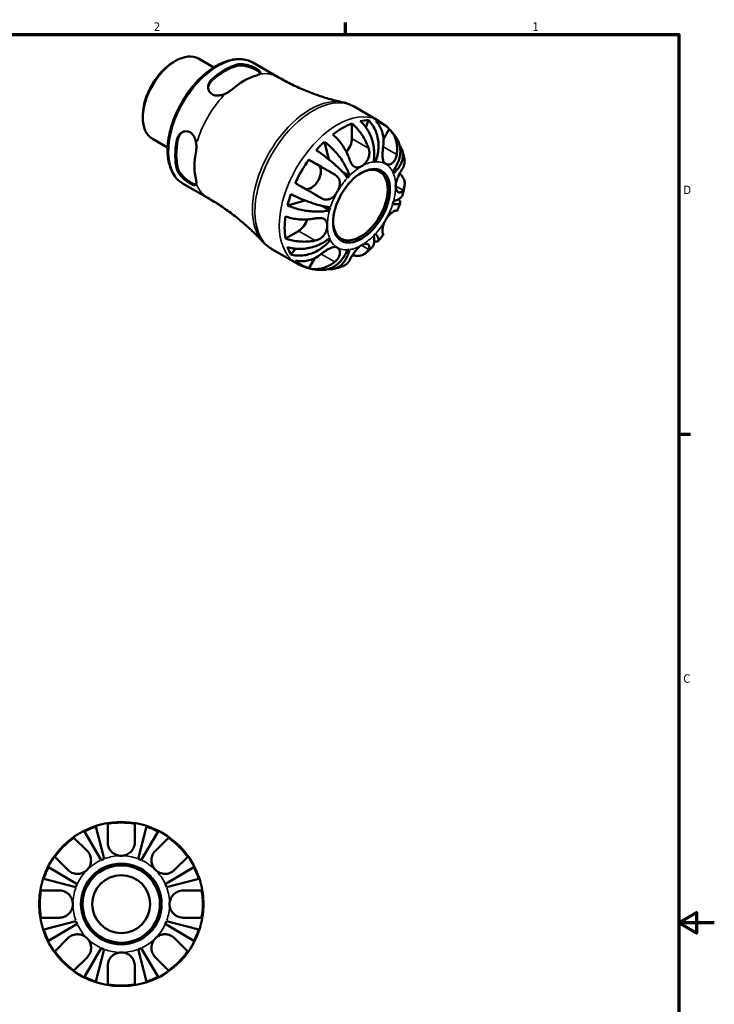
# Model space of a CAD drawing. Header units: inches. Extents: x -1.5 to 38, y -0.9 to 21.4.
# Tile 6 of 6: x 26.1 to 33.9, y 10.1 to 21.2. Entities that reach past the tile are written whole.
import ezdxf

# ---------------------------------------------------------------- set-up
doc = ezdxf.new("R2010")
doc.units = ezdxf.units.IN
doc.header["$MEASUREMENT"] = 0
for name, color, linetype, lineweight in [('Border (ANSI)', 7, 'Continuous', 70), ('Visible (ANSI)', 7, 'Continuous', 50), ('Visible Narrow (ANSI)', 7, 'Continuous', 35)]:
    doc.layers.add(name, color=color, linetype=linetype, lineweight=lineweight)
doc.styles.add('Note Text (ANSI)', font='tahoma.ttf')

# ---------------------------------------------------------------- blocks, each defined once
blk = doc.blocks.new('Borders Default Border')
at = {"layer": 'Border (ANSI)'}
for p, q in [((29.75, 21), (29.75, 21.134)), ((33.5, 16.5), (33.634, 16.5))]:
    blk.add_line(p, q, dxfattribs=at)
at = {"layer": 'Border (ANSI)', "flags": 128}
for points in [[(0.5, 1), (0.5, 21), (33.5, 21), (33.5, 1), (0.5, 1)], [(33.9, 11), (33.5, 11), (33.7, 11.115), (33.7, 10.885), (33.5, 11)]]:
    blk.add_lwpolyline(points, dxfattribs=at)
at = {"layer": 'Border (ANSI)', "color": 5, "true_color": 0x0000ff, "char_height": 0.0945, "attachment_point": 7, "style": 'Note Text (ANSI)'}
for s, insert in [('2', (27.596, 21.04)), ('1', (31.854, 21.04)), ('D', (33.553, 19.203)), ('C', (33.552, 13.701))]:
    blk.add_mtext(s, dxfattribs=dict(at, insert=insert))

msp = doc.modelspace()

# ---------------------------------------------------------------- linework, layer by layer
at = {"layer": 'Visible (ANSI)'}
for p, q in [((28.098, 20.727), (28.27, 20.629)), ((27.815, 20.688), (27.837, 20.701)), ((28.708, 20.683), (28.987, 20.522)), ((29.847, 20.187), (30.123, 20.028)), ((27.471, 20.09), (27.471, 20.064)), ((29.823, 19.997), (29.823, 19.827)), ((30.008, 20.033), (29.978, 19.957)), ((30.244, 19.935), (30.179, 19.822)), ((27.579, 19.825), (27.75, 19.727)), ((29.513, 19.792), (29.564, 19.592)), ((29.339, 19.59), (29.443, 19.53)), ((30.089, 19.568), (30.069, 19.579)), ((29.795, 19.409), (29.711, 19.457)), ((27.924, 19.32), (28.202, 19.16)), ((29.299, 19.13), (29.099, 19.074)), ((29.571, 19.021), (29.486, 19.07)), ((29.223, 18.787), (29.076, 18.703)), ((29.58, 18.686), (29.56, 18.698)), ((28.924, 18.584), (29.2, 18.425)), ((29.188, 18.588), (29.136, 18.524)), ((29.405, 18.482), (29.339, 18.368)), ((26.942, 12.083), (27.036, 11.72)), ((27.076, 11.907), (27.076, 12.116)), ((27.381, 12.116), (27.381, 11.907)), ((27.42, 11.72), (27.514, 12.083)), ((27.004, 11.706), (26.814, 12.029)), ((27.642, 12.029), (27.452, 11.706)), ((26.696, 11.958), (26.844, 11.811)), ((27.613, 11.811), (27.76, 11.958)), ((26.628, 11.595), (26.481, 11.743)), ((27.976, 11.743), (27.828, 11.595)), ((26.41, 11.625), (26.733, 11.435)), ((27.724, 11.435), (28.046, 11.625)), ((26.719, 11.403), (26.356, 11.497)), ((28.1, 11.497), (27.737, 11.403)), ((26.324, 11.363), (26.532, 11.363)), ((27.924, 11.363), (28.133, 11.363)), ((26.532, 11.058), (26.324, 11.058)), ((26.356, 10.925), (26.719, 11.019)), ((26.733, 10.987), (26.41, 10.797)), ((28.046, 10.797), (27.724, 10.987)), ((27.737, 11.019), (28.1, 10.925)), ((28.133, 11.058), (27.924, 11.058)), ((26.481, 10.679), (26.628, 10.826)), ((27.828, 10.826), (27.976, 10.679)), ((26.814, 10.393), (27.004, 10.715)), ((27.036, 10.702), (26.942, 10.339)), ((27.514, 10.339), (27.42, 10.702)), ((27.452, 10.715), (27.642, 10.393)), ((26.844, 10.611), (26.696, 10.464)), ((27.76, 10.464), (27.613, 10.611)), ((27.076, 10.306), (27.076, 10.515)), ((27.381, 10.515), (27.381, 10.306))]:
    msp.add_line(p, q, dxfattribs=at)
for radius in [0.925, 0.454, 0.435, 0.326]:
    msp.add_circle((27.228, 11.211), radius, dxfattribs=at)
for radius, start, end in [(0.917, 108.1509, 116.8491), (0.917, 80.4314, 99.5686), (0.917, 63.1509, 71.8491), (0.917, 125.4314, 144.5686), (0.917, 35.4314, 54.5686), (0.544, 110.6662, 114.3338), (0.544, 65.6662, 69.3338), (0.917, 153.1509, 161.8491), (0.917, 18.1509, 26.8491), (0.544, 155.6662, 159.3338), (0.544, 20.6662, 24.3338), (0.917, 170.4314, 189.5686), (0.917, 350.4314, 9.5686), (0.544, 200.6662, 204.3338), (0.544, 335.6662, 339.3338), (0.917, 198.1509, 206.8491), (0.917, 333.1509, 341.8491), (0.917, 215.4314, 234.5686), (0.544, 245.6662, 249.3338), (0.544, 290.6662, 294.3338), (0.917, 305.4314, 324.5686), (0.917, 243.1509, 251.8491), (0.917, 288.1509, 296.8491), (0.917, 260.4314, 279.5686)]:
    msp.add_arc((27.228, 11.211), radius, start, end, dxfattribs=at)
for centre, major_axis, start_param, end_param in [((27.839, 20.276), (-0.26, -0.451), 3.141593, 6.283185), ((27.817, 20.289), (-0.244, -0.424), 3.928925, 5.495853), ((28.391, 19.958), (0.392, 0.681), 0.526111, 1.040818), ((28.391, 19.958), (0.384, 0.666), 0.520149, 1.04678), ((28.607, 19.834), (-0.392, -0.681), 3.667715, 4.182399), ((29.715, 19.196), (0.458, 0.795), 0.616462, 0.950467), ((29.715, 19.196), (0.458, 0.795), 0.31486, 0.466671), ((29.715, 19.196), (0.458, 0.795), 6.114249, 6.448254), ((28.391, 19.958), (0.392, 0.681), 2.096907, 2.611614), ((28.391, 19.958), (0.384, 0.666), 2.090946, 2.617576), ((29.715, 19.196), (0.458, 0.795), 1.100258, 1.252069), ((29.715, 19.765), (-0.076, -0.132), 1.215449, 2.354261), ((28.607, 19.834), (-0.392, -0.681), 5.238511, 5.753195), ((29.715, 19.196), (0.458, 0.795), 1.40186, 1.735865), ((29.367, 19.398), (0.076, 0.132), 3.205419, 6.281252), ((29.918, 19.079), (0.217, 0.377), 2.375222, 7.049556), ((29.931, 19.071), (0.271, 0.471), 0.35876, 0.422771), ((29.931, 19.071), (-0.271, -0.471), 4.285751, 4.349762), ((29.931, 19.071), (0.271, 0.471), 5.856547, 5.920558), ((29.715, 19.196), (0.458, 0.795), 1.885656, 2.037467), ((29.931, 19.071), (0.271, 0.471), 5.071149, 5.13516), ((29.715, 19.196), (0.458, 0.795), 2.187258, 2.521264), ((29.931, 19.071), (-0.271, -0.471), 5.071149, 5.13516), ((29.223, 18.912), (-0.076, -0.132), 0.783464, 1.929514), ((29.931, 19.071), (0.271, 0.471), 4.285751, 4.349762), ((29.931, 19.071), (-0.271, -0.471), 5.856547, 5.920558), ((29.715, 19.196), (-0.458, -0.795), 5.812647, 5.964458), ((29.931, 19.071), (-0.271, -0.471), 0.35876, 0.422771), ((29.715, 19.196), (-0.458, -0.795), 6.114249, 6.448254)]:
    msp.add_ellipse(centre, major_axis=major_axis, ratio=0.578093, start_param=start_param, end_param=end_param, dxfattribs=at)
msp.add_ellipse((29.931, 19.071), major_axis=(0.226, 0.393), ratio=0.578093, dxfattribs=at)
for points, knots in [([(28.708, 20.683), (28.666, 20.707), (28.618, 20.72), (28.513, 20.724), (28.456, 20.714), (28.338, 20.671), (28.277, 20.637), (28.158, 20.548), (28.1, 20.494), (27.994, 20.37), (27.946, 20.301), (27.863, 20.155), (27.829, 20.078), (27.777, 19.925), (27.761, 19.848), (27.746, 19.701), (27.749, 19.631), (27.774, 19.506), (27.797, 19.45), (27.856, 19.37), (27.887, 19.341), (27.924, 19.32)], [5.499721, 5.499721, 5.499721, 5.499721, 5.793312, 5.793312, 6.102531, 6.102531, 6.428196, 6.428196, 6.755931, 6.755931, 7.082381, 7.082381, 7.40828, 7.40828, 7.73481, 7.73481, 8.062604, 8.062604, 8.387654, 8.387654, 8.641314, 8.641314, 8.641314, 8.641314]), ([(28.533, 20.661), (28.547, 20.665), (28.564, 20.666), (28.602, 20.664), (28.623, 20.661), (28.661, 20.651), (28.681, 20.645), (28.718, 20.63), (28.735, 20.622), (28.762, 20.606), (28.773, 20.598), (28.789, 20.583), (28.793, 20.576), (28.793, 20.564), (28.791, 20.559), (28.786, 20.555)], [0.587775, 0.587775, 0.587775, 0.587775, 0.74244, 0.74244, 0.897104, 0.897104, 1.043458, 1.043458, 1.189811, 1.189811, 1.336164, 1.336164, 1.482517, 1.482517, 1.604733, 1.604733, 1.604733, 1.604733]), ([(28.533, 20.646), (28.547, 20.65), (28.564, 20.651), (28.602, 20.649), (28.623, 20.646), (28.661, 20.636), (28.681, 20.629), (28.718, 20.614), (28.735, 20.606), (28.762, 20.59), (28.773, 20.582), (28.786, 20.57), (28.789, 20.565), (28.791, 20.561)], [0.5880146, 0.5880146, 0.5880146, 0.5880146, 0.7431356, 0.7431356, 0.8982566, 0.8982566, 1.0446556, 1.0446556, 1.1910546, 1.1910546, 1.3374536, 1.3374536, 1.4274842, 1.4274842, 1.4274842, 1.4274842]), ([(28.786, 20.555), (28.782, 20.551), (28.776, 20.547), (28.766, 20.543), (28.762, 20.541), (28.757, 20.54), (28.756, 20.539), (28.753, 20.538), (28.752, 20.538), (28.75, 20.537), (28.749, 20.537), (28.748, 20.537)], [-0.195933, -0.195933, -0.195933, -0.195933, -0.0864904, -0.0864904, -0.039105, -0.039105, -0.0231422, -0.0231422, -0.0094849, -0.0094849, 0, 0, 0, 0]), ([(28.987, 20.522), (29.035, 20.495), (29.083, 20.469), (29.181, 20.42), (29.231, 20.397), (29.331, 20.355), (29.381, 20.336), (29.48, 20.301), (29.53, 20.285), (29.627, 20.258), (29.676, 20.245), (29.723, 20.235)], [5.4997209, 5.4997209, 5.4997209, 5.4997209, 5.535588, 5.535588, 5.5714552, 5.5714552, 5.6073223, 5.6073223, 5.6431895, 5.6431895, 5.6790566, 5.6790566, 5.6790566, 5.6790566]), ([(28.403, 20.334), (28.387, 20.327), (28.371, 20.321), (28.337, 20.313), (28.318, 20.311), (28.281, 20.314), (28.264, 20.319), (28.25, 20.327), (28.236, 20.335), (28.225, 20.346), (28.209, 20.373), (28.206, 20.389), (28.205, 20.42), (28.209, 20.438), (28.224, 20.471), (28.236, 20.486), (28.25, 20.498)], [-0.414922, -0.414922, -0.414922, -0.414922, -0.292706, -0.292706, -0.146353, -0.146353, 0, 0, 0, 0.146353, 0.146353, 0.292706, 0.292706, 0.447371, 0.447371, 0.602035, 0.602035, 0.602035, 0.602035]), ([(28.206, 20.398), (28.207, 20.412), (28.21, 20.426), (28.224, 20.456), (28.236, 20.471), (28.25, 20.483)], [0.3225409, 0.3225409, 0.3225409, 0.3225409, 0.447919, 0.447919, 0.60304, 0.60304, 0.60304, 0.60304]), ([(28.465, 20.374), (28.465, 20.373), (28.464, 20.373), (28.462, 20.371), (28.461, 20.371), (28.459, 20.368), (28.457, 20.367), (28.445, 20.358), (28.434, 20.35), (28.416, 20.341), (28.41, 20.337), (28.403, 20.334)], [-0.195916, -0.195916, -0.195916, -0.195916, -0.1881889, -0.1881889, -0.1788298, -0.1788298, -0.1577438, -0.1577438, -0.0573628, -0.0573628, 0, 0, 0, 0]), ([(29.847, 20.187), (29.84, 20.191), (29.832, 20.195), (29.816, 20.203), (29.808, 20.207), (29.791, 20.214), (29.783, 20.217), (29.766, 20.223), (29.758, 20.226), (29.741, 20.231), (29.732, 20.233), (29.723, 20.235)], [5.4997209, 5.4997209, 5.4997209, 5.4997209, 5.535588, 5.535588, 5.5714552, 5.5714552, 5.6073223, 5.6073223, 5.6431895, 5.6431895, 5.6790566, 5.6790566, 5.6790566, 5.6790566]), ([(29.823, 19.997), (29.84, 19.983), (29.857, 19.967), (29.887, 19.936), (29.903, 19.916), (29.933, 19.876), (29.947, 19.854), (29.971, 19.813), (29.982, 19.79), (29.999, 19.75), (30.006, 19.734), (30.011, 19.719)], [0.183706, 0.183706, 0.183706, 0.183706, 0.3561695, 0.3561695, 0.5355059, 0.5355059, 0.7148422, 0.7148422, 0.8966743, 0.8966743, 1.0190411, 1.0190411, 1.0190411, 1.0190411]), ([(30.067, 19.565), (30.071, 19.587), (30.074, 19.611), (30.075, 19.66), (30.074, 19.685), (30.069, 19.732), (30.065, 19.757), (30.052, 19.807), (30.044, 19.831), (30.027, 19.875), (30.015, 19.897), (29.99, 19.94), (29.976, 19.96), (29.949, 19.994), (29.934, 20.01), (29.917, 20.025)], [4.327272, 4.327272, 4.327272, 4.327272, 4.507604, 4.507604, 4.687936, 4.687936, 4.867553, 4.867553, 5.04717, 5.04717, 5.226428, 5.226428, 5.405687, 5.405687, 5.580147, 5.580147, 5.580147, 5.580147]), ([(30.008, 20.033), (30.024, 20.019), (30.038, 20.002), (30.062, 19.969), (30.074, 19.948), (30.093, 19.905), (30.102, 19.882), (30.113, 19.838), (30.118, 19.813), (30.123, 19.763), (30.123, 19.737), (30.12, 19.69), (30.116, 19.664), (30.105, 19.614), (30.098, 19.589), (30.089, 19.568)], [0.183692, 0.183692, 0.183692, 0.183692, 0.358153, 0.358153, 0.537411, 0.537411, 0.71667, 0.71667, 0.896287, 0.896287, 1.075904, 1.075904, 1.256236, 1.256236, 1.436568, 1.436568, 1.436568, 1.436568]), ([(30.175, 19.735), (30.177, 19.751), (30.179, 19.768), (30.18, 19.809), (30.178, 19.833), (30.171, 19.876), (30.166, 19.898), (30.15, 19.94), (30.14, 19.96), (30.119, 19.993), (30.106, 20.009), (30.091, 20.023)], [4.9848873, 4.9848873, 4.9848873, 4.9848873, 5.1072541, 5.1072541, 5.2890862, 5.2890862, 5.4684225, 5.4684225, 5.6477588, 5.6477588, 5.8202224, 5.8202224, 5.8202224, 5.8202224]), ([(30.235, 19.944), (30.228, 19.95), (30.221, 19.957), (30.207, 19.969), (30.2, 19.975), (30.185, 19.986), (30.178, 19.992), (30.163, 20.003), (30.155, 20.008), (30.139, 20.019), (30.131, 20.023), (30.123, 20.028)], [5.3545956, 5.3545956, 5.3545956, 5.3545956, 5.3836206, 5.3836206, 5.4126457, 5.4126457, 5.4416707, 5.4416707, 5.4706958, 5.4706958, 5.4997209, 5.4997209, 5.4997209, 5.4997209]), ([(27.854, 19.812), (27.857, 19.83), (27.865, 19.848), (27.885, 19.878), (27.899, 19.89), (27.926, 19.905), (27.941, 19.909), (27.973, 19.91), (27.989, 19.906), (28.016, 19.89), (28.029, 19.878), (28.05, 19.847), (28.058, 19.829), (28.068, 19.796), (28.071, 19.779), (28.072, 19.762)], [0.587775, 0.587775, 0.587775, 0.587775, 0.74244, 0.74244, 0.897104, 0.897104, 1.043458, 1.043458, 1.189811, 1.189811, 1.336164, 1.336164, 1.482517, 1.482517, 1.604733, 1.604733, 1.604733, 1.604733]), ([(27.867, 19.819), (27.87, 19.837), (27.878, 19.855), (27.897, 19.883), (27.907, 19.893), (27.918, 19.9)], [0.5880146, 0.5880146, 0.5880146, 0.5880146, 0.7431356, 0.7431356, 0.8693686, 0.8693686, 0.8693686, 0.8693686]), ([(29.795, 19.595), (29.79, 19.61), (29.784, 19.626), (29.767, 19.665), (29.755, 19.689), (29.731, 19.73), (29.717, 19.751), (29.687, 19.792), (29.671, 19.811), (29.641, 19.843), (29.624, 19.859), (29.607, 19.873)], [4.9848873, 4.9848873, 4.9848873, 4.9848873, 5.1072541, 5.1072541, 5.2890862, 5.2890862, 5.4684225, 5.4684225, 5.6477588, 5.6477588, 5.8202224, 5.8202224, 5.8202224, 5.8202224]), ([(30.244, 19.935), (30.258, 19.92), (30.271, 19.904), (30.292, 19.872), (30.303, 19.852), (30.318, 19.81), (30.324, 19.787), (30.331, 19.745), (30.332, 19.72), (30.331, 19.679), (30.33, 19.662), (30.327, 19.646)], [0.183706, 0.183706, 0.183706, 0.183706, 0.3561695, 0.3561695, 0.5355059, 0.5355059, 0.7148422, 0.7148422, 0.8966743, 0.8966743, 1.0190411, 1.0190411, 1.0190411, 1.0190411]), ([(30.334, 19.816), (30.33, 19.824), (30.325, 19.832), (30.315, 19.847), (30.31, 19.855), (30.299, 19.87), (30.294, 19.877), (30.282, 19.892), (30.276, 19.899), (30.264, 19.913), (30.257, 19.921), (30.251, 19.927)], [5.1791921, 5.1791921, 5.1791921, 5.1791921, 5.2094126, 5.2094126, 5.2396332, 5.2396332, 5.2698537, 5.2698537, 5.3000742, 5.3000742, 5.3302947, 5.3302947, 5.3302947, 5.3302947]), ([(28.072, 19.762), (28.074, 19.748), (28.074, 19.733), (28.073, 19.714), (28.072, 19.708), (28.071, 19.7), (28.071, 19.698), (28.07, 19.694), (28.07, 19.693), (28.07, 19.69), (28.069, 19.689), (28.069, 19.688)], [-0.195933, -0.195933, -0.195933, -0.195933, -0.0864973, -0.0864973, -0.0391081, -0.0391081, -0.0231441, -0.0231441, -0.0094856, -0.0094856, 0, 0, 0, 0]), ([(29.513, 19.792), (29.531, 19.778), (29.55, 19.763), (29.583, 19.734), (29.601, 19.716), (29.636, 19.679), (29.653, 19.66), (29.683, 19.623), (29.698, 19.603), (29.726, 19.562), (29.738, 19.541), (29.759, 19.503), (29.769, 19.483), (29.785, 19.444), (29.791, 19.426), (29.795, 19.409)], [0.183692, 0.183692, 0.183692, 0.183692, 0.358153, 0.358153, 0.537411, 0.537411, 0.71667, 0.71667, 0.896287, 0.896287, 1.075904, 1.075904, 1.256236, 1.256236, 1.436568, 1.436568, 1.436568, 1.436568]), ([(30.203, 19.542), (30.198, 19.545), (30.193, 19.549), (30.185, 19.558), (30.182, 19.564), (30.174, 19.581), (30.171, 19.592), (30.168, 19.618), (30.167, 19.631), (30.167, 19.655), (30.168, 19.665), (30.169, 19.686), (30.17, 19.696), (30.172, 19.716), (30.173, 19.725), (30.175, 19.735)], [0, 0, 0, 0, 0.075856, 0.075856, 0.1572067, 0.1572067, 0.2807434, 0.2807434, 0.3931722, 0.3931722, 0.4727271, 0.4727271, 0.5516675, 0.5516675, 0.6253219, 0.6253219, 0.6253219, 0.6253219]), ([(30.281, 19.456), (30.296, 19.474), (30.31, 19.495), (30.333, 19.538), (30.343, 19.56), (30.357, 19.601), (30.362, 19.623), (30.368, 19.668), (30.369, 19.69), (30.365, 19.729), (30.362, 19.749), (30.35, 19.786), (30.342, 19.802), (30.334, 19.816)], [4.327272, 4.327272, 4.327272, 4.327272, 4.507604, 4.507604, 4.687936, 4.687936, 4.867553, 4.867553, 5.04717, 5.04717, 5.226428, 5.226428, 5.380656, 5.380656, 5.380656, 5.380656]), ([(30.36, 19.752), (30.362, 19.749), (30.364, 19.746), (30.375, 19.729), (30.383, 19.712), (30.394, 19.678), (30.397, 19.66), (30.397, 19.626), (30.395, 19.608), (30.386, 19.571), (30.379, 19.552), (30.362, 19.518), (30.35, 19.5), (30.323, 19.466), (30.307, 19.45), (30.291, 19.435)], [0.321582, 0.321582, 0.321582, 0.321582, 0.358153, 0.358153, 0.537411, 0.537411, 0.71667, 0.71667, 0.896287, 0.896287, 1.075904, 1.075904, 1.256236, 1.256236, 1.436568, 1.436568, 1.436568, 1.436568]), ([(29.772, 19.385), (29.764, 19.397), (29.753, 19.411), (29.728, 19.44), (29.713, 19.456), (29.685, 19.485), (29.668, 19.501), (29.633, 19.534), (29.614, 19.55), (29.578, 19.581), (29.558, 19.597), (29.518, 19.628), (29.498, 19.644), (29.461, 19.67), (29.441, 19.683), (29.422, 19.696)], [4.327272, 4.327272, 4.327272, 4.327272, 4.507604, 4.507604, 4.687936, 4.687936, 4.867553, 4.867553, 5.04717, 5.04717, 5.226428, 5.226428, 5.405687, 5.405687, 5.580147, 5.580147, 5.580147, 5.580147]), ([(30.011, 19.719), (30.011, 19.717), (30.012, 19.715), (30.015, 19.704), (30.017, 19.694), (30.019, 19.677), (30.02, 19.669), (30.019, 19.652), (30.018, 19.643), (30.013, 19.62), (30.008, 19.606), (29.994, 19.577), (29.984, 19.562), (29.959, 19.535), (29.945, 19.524), (29.931, 19.516)], [-0.6289625, -0.6289625, -0.6289625, -0.6289625, -0.6119383, -0.6119383, -0.5368002, -0.5368002, -0.4752382, -0.4752382, -0.4051892, -0.4051892, -0.2934968, -0.2934968, -0.1534321, -0.1534321, 0, 0, 0, 0]), ([(30.327, 19.646), (30.326, 19.638), (30.325, 19.631), (30.32, 19.614), (30.316, 19.605), (30.308, 19.588), (30.304, 19.58), (30.291, 19.564), (30.283, 19.556), (30.263, 19.542), (30.25, 19.537), (30.225, 19.534), (30.213, 19.536), (30.203, 19.542)], [-0.6249253, -0.6249253, -0.6249253, -0.6249253, -0.5633759, -0.5633759, -0.4829032, -0.4829032, -0.4050798, -0.4050798, -0.3001768, -0.3001768, -0.1533256, -0.1533256, 0, 0, 0, 0]), ([(30.415, 19.591), (30.414, 19.598), (30.412, 19.605), (30.409, 19.62), (30.408, 19.627), (30.404, 19.642), (30.402, 19.649), (30.398, 19.664), (30.396, 19.671), (30.392, 19.686), (30.389, 19.694), (30.387, 19.701)], [4.8946934, 4.8946934, 4.8946934, 4.8946934, 4.9223537, 4.9223537, 4.950014, 4.950014, 4.9776743, 4.9776743, 5.0053346, 5.0053346, 5.0329949, 5.0329949, 5.0329949, 5.0329949]), ([(29.339, 19.59), (29.359, 19.579), (29.379, 19.567), (29.418, 19.544), (29.44, 19.532), (29.485, 19.506), (29.507, 19.493), (29.547, 19.47), (29.569, 19.457), (29.604, 19.437), (29.618, 19.429), (29.631, 19.422)], [0.183706, 0.183706, 0.183706, 0.183706, 0.3561695, 0.3561695, 0.5355059, 0.5355059, 0.7148422, 0.7148422, 0.8966743, 0.8966743, 1.0190411, 1.0190411, 1.0190411, 1.0190411]), ([(29.931, 19.516), (29.923, 19.512), (29.916, 19.508), (29.9, 19.503), (29.893, 19.502), (29.872, 19.501), (29.86, 19.505), (29.841, 19.517), (29.834, 19.523), (29.823, 19.537), (29.819, 19.542), (29.812, 19.555), (29.809, 19.561), (29.802, 19.576), (29.798, 19.585), (29.795, 19.595)], [0, 0, 0, 0, 0.0809524, 0.0809524, 0.169088, 0.169088, 0.3183663, 0.3183663, 0.4183604, 0.4183604, 0.483627, 0.483627, 0.5447701, 0.5447701, 0.6215242, 0.6215242, 0.6215242, 0.6215242]), ([(30.395, 19.496), (30.401, 19.505), (30.405, 19.515), (30.414, 19.539), (30.417, 19.554), (30.417, 19.575), (30.416, 19.583), (30.415, 19.591)], [4.9848873, 4.9848873, 4.9848873, 4.9848873, 5.1072541, 5.1072541, 5.2890862, 5.2890862, 5.3868382, 5.3868382, 5.3868382, 5.3868382]), ([(28.072, 19.319), (28.071, 19.312), (28.068, 19.308), (28.058, 19.303), (28.05, 19.302), (28.029, 19.308), (28.016, 19.314), (28.002, 19.322), (27.989, 19.329), (27.973, 19.34), (27.941, 19.364), (27.926, 19.378), (27.899, 19.406), (27.885, 19.423), (27.865, 19.455), (27.857, 19.471), (27.854, 19.485)], [-0.414922, -0.414922, -0.414922, -0.414922, -0.292706, -0.292706, -0.146353, -0.146353, 0, 0, 0, 0.146353, 0.146353, 0.292706, 0.292706, 0.447371, 0.447371, 0.602035, 0.602035, 0.602035, 0.602035]), ([(28.069, 19.311), (28.065, 19.311), (28.059, 19.311), (28.042, 19.316), (28.029, 19.322), (28.016, 19.329), (28.002, 19.337), (27.987, 19.348), (27.955, 19.372), (27.939, 19.386), (27.912, 19.414), (27.899, 19.43), (27.878, 19.462), (27.87, 19.478), (27.867, 19.492)], [-0.2363353, -0.2363353, -0.2363353, -0.2363353, -0.146399, -0.146399, 0, 0, 0, 0.146399, 0.146399, 0.292798, 0.292798, 0.447919, 0.447919, 0.60304, 0.60304, 0.60304, 0.60304]), ([(29.631, 19.422), (29.637, 19.418), (29.643, 19.414), (29.655, 19.404), (29.661, 19.398), (29.672, 19.384), (29.676, 19.377), (29.684, 19.358), (29.687, 19.347), (29.689, 19.319), (29.687, 19.301), (29.677, 19.265), (29.669, 19.247), (29.659, 19.229)], [-0.6249253, -0.6249253, -0.6249253, -0.6249253, -0.5633759, -0.5633759, -0.4829032, -0.4829032, -0.4050798, -0.4050798, -0.3001768, -0.3001768, -0.1533256, -0.1533256, 0, 0, 0, 0]), ([(30.315, 19.293), (30.315, 19.307), (30.317, 19.322), (30.325, 19.353), (30.331, 19.369), (30.343, 19.398), (30.35, 19.413), (30.361, 19.436), (30.366, 19.445), (30.375, 19.461), (30.379, 19.469), (30.388, 19.483), (30.392, 19.49), (30.395, 19.496)], [-2.6740408, -2.6740408, -2.6740408, -2.6740408, -2.541544, -2.541544, -2.4155278, -2.4155278, -2.2944617, -2.2944617, -2.2112589, -2.2112589, -2.130884, -2.130884, -2.0478189, -2.0478189, -2.0478189, -2.0478189]), ([(30.36, 19.434), (30.372, 19.424), (30.381, 19.413), (30.397, 19.39), (30.405, 19.376), (30.415, 19.347), (30.417, 19.332), (30.417, 19.305), (30.414, 19.29), (30.405, 19.265), (30.401, 19.255), (30.395, 19.246)], [0.2084505, 0.2084505, 0.2084505, 0.2084505, 0.3561695, 0.3561695, 0.5355059, 0.5355059, 0.7148422, 0.7148422, 0.8966743, 0.8966743, 1.0190411, 1.0190411, 1.0190411, 1.0190411]), ([(28.069, 19.361), (28.069, 19.36), (28.069, 19.359), (28.07, 19.358), (28.07, 19.357), (28.071, 19.354), (28.071, 19.352), (28.073, 19.342), (28.074, 19.335), (28.074, 19.325), (28.073, 19.322), (28.072, 19.319)], [-0.195924, -0.195924, -0.195924, -0.195924, -0.1881963, -0.1881963, -0.1788366, -0.1788366, -0.1577493, -0.1577493, -0.0573651, -0.0573651, -0.000008, -0.000008, -0.000008, -0.000008]), ([(29.478, 19.157), (29.466, 19.165), (29.452, 19.173), (29.417, 19.193), (29.395, 19.206), (29.355, 19.229), (29.332, 19.242), (29.288, 19.268), (29.266, 19.28), (29.227, 19.303), (29.206, 19.315), (29.187, 19.326)], [4.9848873, 4.9848873, 4.9848873, 4.9848873, 5.1072541, 5.1072541, 5.2890862, 5.2890862, 5.4684225, 5.4684225, 5.6477588, 5.6477588, 5.8202224, 5.8202224, 5.8202224, 5.8202224]), ([(30.395, 19.246), (30.393, 19.242), (30.39, 19.239), (30.383, 19.231), (30.379, 19.227), (30.37, 19.222), (30.365, 19.22), (30.355, 19.22), (30.349, 19.221), (30.335, 19.23), (30.328, 19.238), (30.318, 19.262), (30.315, 19.276), (30.315, 19.293)], [-0.624435, -0.624435, -0.624435, -0.624435, -0.5678583, -0.5678583, -0.4840927, -0.4840927, -0.4047363, -0.4047363, -0.3003651, -0.3003651, -0.1533155, -0.1533155, 0, 0, 0, 0]), ([(30.395, 19.2), (30.397, 19.207), (30.398, 19.213), (30.401, 19.226), (30.403, 19.233), (30.406, 19.246), (30.407, 19.253), (30.41, 19.266), (30.411, 19.273), (30.413, 19.286), (30.414, 19.293), (30.415, 19.3)], [4.3843501, 4.3843501, 4.3843501, 4.3843501, 4.411165, 4.411165, 4.4379798, 4.4379798, 4.4647947, 4.4647947, 4.4916095, 4.4916095, 4.5184244, 4.5184244, 4.5184244, 4.5184244]), ([(29.136, 19.201), (29.157, 19.191), (29.178, 19.18), (29.219, 19.162), (29.243, 19.152), (29.29, 19.133), (29.314, 19.124), (29.358, 19.108), (29.382, 19.1), (29.428, 19.085), (29.451, 19.079), (29.49, 19.069), (29.511, 19.064), (29.549, 19.057), (29.566, 19.054), (29.58, 19.053)], [0.183692, 0.183692, 0.183692, 0.183692, 0.358153, 0.358153, 0.537411, 0.537411, 0.71667, 0.71667, 0.896287, 0.896287, 1.075904, 1.075904, 1.256236, 1.256236, 1.436568, 1.436568, 1.436568, 1.436568]), ([(29.659, 19.229), (29.654, 19.221), (29.648, 19.212), (29.636, 19.196), (29.63, 19.188), (29.612, 19.17), (29.6, 19.161), (29.576, 19.148), (29.564, 19.144), (29.544, 19.141), (29.535, 19.14), (29.518, 19.142), (29.509, 19.144), (29.493, 19.15), (29.486, 19.153), (29.478, 19.157)], [0, 0, 0, 0, 0.075856, 0.075856, 0.1572067, 0.1572067, 0.2807434, 0.2807434, 0.3931722, 0.3931722, 0.4727271, 0.4727271, 0.5516675, 0.5516675, 0.6253219, 0.6253219, 0.6253219, 0.6253219]), ([(30.291, 19.122), (30.307, 19.126), (30.323, 19.132), (30.35, 19.146), (30.362, 19.153), (30.379, 19.169), (30.386, 19.178), (30.393, 19.192), (30.394, 19.196), (30.395, 19.2)], [4.3272722, 4.3272722, 4.3272722, 4.3272722, 4.5076043, 4.5076043, 4.6879363, 4.6879363, 4.867553, 4.867553, 4.9374833, 4.9374833, 4.9374833, 4.9374833]), ([(28.82, 18.667), (28.787, 18.703), (28.753, 18.738), (28.679, 18.809), (28.641, 18.844), (28.561, 18.912), (28.519, 18.946), (28.433, 19.011), (28.388, 19.043), (28.297, 19.103), (28.25, 19.132), (28.202, 19.16)], [2.1787924, 2.1787924, 2.1787924, 2.1787924, 2.2146596, 2.2146596, 2.2505267, 2.2505267, 2.2863939, 2.2863939, 2.322261, 2.322261, 2.3581282, 2.3581282, 2.3581282, 2.3581282]), ([(29.571, 19.021), (29.555, 19.017), (29.535, 19.013), (29.494, 19.007), (29.471, 19.006), (29.429, 19.005), (29.405, 19.005), (29.355, 19.009), (29.33, 19.012), (29.283, 19.019), (29.258, 19.024), (29.208, 19.036), (29.184, 19.043), (29.142, 19.057), (29.12, 19.065), (29.099, 19.074)], [4.327272, 4.327272, 4.327272, 4.327272, 4.507604, 4.507604, 4.687936, 4.687936, 4.867553, 4.867553, 5.04717, 5.04717, 5.226428, 5.226428, 5.405687, 5.405687, 5.580147, 5.580147, 5.580147, 5.580147]), ([(30.349, 19.146), (30.351, 19.143), (30.353, 19.141), (30.362, 19.131), (30.365, 19.124), (30.369, 19.112), (30.368, 19.107), (30.362, 19.098), (30.357, 19.095), (30.343, 19.09), (30.333, 19.089), (30.31, 19.088), (30.296, 19.088), (30.281, 19.09)], [0.485145, 0.485145, 0.485145, 0.485145, 0.5374115, 0.5374115, 0.71667, 0.71667, 0.8962868, 0.8962868, 1.0759035, 1.0759035, 1.2562355, 1.2562355, 1.4365676, 1.4365676, 1.4365676, 1.4365676]), ([(30.332, 19.015), (30.334, 19.021), (30.337, 19.027), (30.342, 19.039), (30.344, 19.045), (30.349, 19.057), (30.352, 19.063), (30.356, 19.075), (30.358, 19.082), (30.363, 19.094), (30.365, 19.1), (30.367, 19.106)], [4.1271069, 4.1271069, 4.1271069, 4.1271069, 4.1528423, 4.1528423, 4.1785777, 4.1785777, 4.2043131, 4.2043131, 4.2300486, 4.2300486, 4.255784, 4.255784, 4.255784, 4.255784]), ([(29.076, 18.952), (29.096, 18.944), (29.118, 18.938), (29.161, 18.927), (29.186, 18.923), (29.236, 18.917), (29.262, 18.916), (29.309, 18.916), (29.335, 18.918), (29.378, 18.923), (29.395, 18.925), (29.411, 18.929)], [0.183706, 0.183706, 0.183706, 0.183706, 0.3561695, 0.3561695, 0.5355059, 0.5355059, 0.7148422, 0.7148422, 0.8966743, 0.8966743, 1.0190411, 1.0190411, 1.0190411, 1.0190411]), ([(30.203, 18.914), (30.208, 18.922), (30.213, 18.931), (30.225, 18.947), (30.232, 18.955), (30.249, 18.973), (30.26, 18.983), (30.279, 18.998), (30.288, 19.004), (30.302, 19.012), (30.306, 19.014), (30.315, 19.017), (30.318, 19.018), (30.324, 19.019), (30.326, 19.018), (30.327, 19.017)], [0, 0, 0, 0, 0.075856, 0.075856, 0.1572067, 0.1572067, 0.2807434, 0.2807434, 0.3931722, 0.3931722, 0.4727271, 0.4727271, 0.5516675, 0.5516675, 0.6253219, 0.6253219, 0.6253219, 0.6253219]), ([(30.327, 19.017), (30.33, 19.016), (30.331, 19.015), (30.332, 19.014), (30.331, 19.015), (30.327, 19.017), (30.326, 19.018), (30.326, 19.018)], [4.9848873, 4.9848873, 4.9848873, 4.9848873, 5.1072541, 5.1072541, 5.2890862, 5.2890862, 5.3145929, 5.3145929, 5.3145929, 5.3145929]), ([(29.411, 18.929), (29.418, 18.93), (29.425, 18.931), (29.442, 18.933), (29.451, 18.934), (29.47, 18.933), (29.478, 18.933), (29.496, 18.929), (29.505, 18.925), (29.524, 18.914), (29.532, 18.905), (29.544, 18.881), (29.546, 18.866), (29.546, 18.85)], [-0.624435, -0.624435, -0.624435, -0.624435, -0.5678583, -0.5678583, -0.4840927, -0.4840927, -0.4047363, -0.4047363, -0.3003651, -0.3003651, -0.1533155, -0.1533155, 0, 0, 0, 0]), ([(29.546, 18.85), (29.546, 18.836), (29.544, 18.82), (29.536, 18.79), (29.53, 18.775), (29.514, 18.747), (29.505, 18.734), (29.486, 18.716), (29.477, 18.709), (29.459, 18.697), (29.45, 18.692), (29.431, 18.684), (29.421, 18.681), (29.411, 18.679)], [-2.6740408, -2.6740408, -2.6740408, -2.6740408, -2.541544, -2.541544, -2.4155278, -2.4155278, -2.2944617, -2.2944617, -2.2112589, -2.2112589, -2.130884, -2.130884, -2.0478189, -2.0478189, -2.0478189, -2.0478189]), ([(30.175, 18.753), (30.174, 18.754), (30.173, 18.755), (30.17, 18.759), (30.169, 18.763), (30.168, 18.771), (30.167, 18.776), (30.167, 18.79), (30.167, 18.8), (30.17, 18.825), (30.174, 18.842), (30.185, 18.878), (30.193, 18.896), (30.203, 18.914)], [-0.6249253, -0.6249253, -0.6249253, -0.6249253, -0.5633759, -0.5633759, -0.4829032, -0.4829032, -0.4050798, -0.4050798, -0.3001768, -0.3001768, -0.1533256, -0.1533256, 0, 0, 0, 0]), ([(30.05, 18.603), (30.053, 18.606), (30.056, 18.609), (30.065, 18.622), (30.069, 18.633), (30.074, 18.656), (30.075, 18.67), (30.074, 18.7), (30.071, 18.717), (30.067, 18.734)], [0.8255169, 0.8255169, 0.8255169, 0.8255169, 0.8962868, 0.8962868, 1.0759035, 1.0759035, 1.2562355, 1.2562355, 1.4365676, 1.4365676, 1.4365676, 1.4365676]), ([(30.089, 18.758), (30.098, 18.746), (30.105, 18.734), (30.116, 18.713), (30.12, 18.704), (30.123, 18.689), (30.123, 18.683), (30.118, 18.673), (30.113, 18.67), (30.102, 18.667), (30.093, 18.667), (30.081, 18.669), (30.078, 18.669), (30.075, 18.67)], [4.3272722, 4.3272722, 4.3272722, 4.3272722, 4.5076043, 4.5076043, 4.6879363, 4.6879363, 4.867553, 4.867553, 5.0471698, 5.0471698, 5.2264283, 5.2264283, 5.2761697, 5.2761697, 5.2761697, 5.2761697]), ([(30.118, 18.674), (30.122, 18.679), (30.126, 18.684), (30.135, 18.694), (30.139, 18.699), (30.147, 18.709), (30.151, 18.714), (30.16, 18.725), (30.164, 18.73), (30.172, 18.74), (30.175, 18.745), (30.179, 18.751)], [3.5982165, 3.5982165, 3.5982165, 3.5982165, 3.6239542, 3.6239542, 3.6496919, 3.6496919, 3.6754296, 3.6754296, 3.7011673, 3.7011673, 3.7269049, 3.7269049, 3.7269049, 3.7269049]), ([(30.179, 18.751), (30.179, 18.751), (30.179, 18.751), (30.179, 18.751), (30.177, 18.752), (30.175, 18.753)], [0.8669853, 0.8669853, 0.8669853, 0.8669853, 0.8966743, 0.8966743, 1.0190411, 1.0190411, 1.0190411, 1.0190411]), ([(28.82, 18.667), (28.826, 18.66), (28.833, 18.654), (28.845, 18.642), (28.852, 18.636), (28.866, 18.624), (28.872, 18.619), (28.887, 18.608), (28.894, 18.603), (28.909, 18.593), (28.917, 18.588), (28.924, 18.584)], [2.1787924, 2.1787924, 2.1787924, 2.1787924, 2.2146596, 2.2146596, 2.2505267, 2.2505267, 2.2863939, 2.2863939, 2.322261, 2.322261, 2.3581282, 2.3581282, 2.3581282, 2.3581282]), ([(29.411, 18.679), (29.395, 18.676), (29.378, 18.673), (29.335, 18.668), (29.309, 18.667), (29.262, 18.667), (29.236, 18.668), (29.186, 18.674), (29.161, 18.678), (29.118, 18.688), (29.096, 18.695), (29.076, 18.703)], [4.9848873, 4.9848873, 4.9848873, 4.9848873, 5.1072541, 5.1072541, 5.2890862, 5.2890862, 5.4684225, 5.4684225, 5.6477588, 5.6477588, 5.8202224, 5.8202224, 5.8202224, 5.8202224]), ([(29.099, 18.607), (29.12, 18.6), (29.142, 18.595), (29.184, 18.588), (29.208, 18.586), (29.258, 18.586), (29.283, 18.587), (29.33, 18.594), (29.355, 18.599), (29.405, 18.613), (29.429, 18.622), (29.471, 18.641), (29.494, 18.652), (29.535, 18.679), (29.555, 18.693), (29.571, 18.707)], [0.183692, 0.183692, 0.183692, 0.183692, 0.358153, 0.358153, 0.537411, 0.537411, 0.71667, 0.71667, 0.896287, 0.896287, 1.075904, 1.075904, 1.256236, 1.256236, 1.436568, 1.436568, 1.436568, 1.436568]), ([(29.58, 18.686), (29.566, 18.668), (29.549, 18.649), (29.511, 18.615), (29.49, 18.599), (29.451, 18.573), (29.428, 18.56), (29.382, 18.539), (29.358, 18.531), (29.314, 18.519), (29.29, 18.514), (29.243, 18.51), (29.219, 18.51), (29.178, 18.513), (29.157, 18.517), (29.136, 18.524)], [4.327272, 4.327272, 4.327272, 4.327272, 4.507604, 4.507604, 4.687936, 4.687936, 4.867553, 4.867553, 5.04717, 5.04717, 5.226428, 5.226428, 5.405687, 5.405687, 5.580147, 5.580147, 5.580147, 5.580147]), ([(29.795, 18.456), (29.797, 18.46), (29.8, 18.465), (29.807, 18.477), (29.811, 18.484), (29.82, 18.5), (29.825, 18.508), (29.838, 18.527), (29.845, 18.539), (29.864, 18.565), (29.876, 18.58), (29.903, 18.607), (29.917, 18.619), (29.931, 18.627)], [-0.624435, -0.624435, -0.624435, -0.624435, -0.5678583, -0.5678583, -0.4840927, -0.4840927, -0.4047363, -0.4047363, -0.3003651, -0.3003651, -0.1533155, -0.1533155, 0, 0, 0, 0]), ([(29.931, 18.627), (29.943, 18.634), (29.955, 18.638), (29.978, 18.642), (29.988, 18.642), (30.004, 18.637), (30.01, 18.633), (30.017, 18.623), (30.018, 18.619), (30.02, 18.609), (30.019, 18.603), (30.016, 18.592), (30.014, 18.586), (30.011, 18.58)], [-2.6740408, -2.6740408, -2.6740408, -2.6740408, -2.541544, -2.541544, -2.4155278, -2.4155278, -2.2944617, -2.2944617, -2.2112589, -2.2112589, -2.130884, -2.130884, -2.0478189, -2.0478189, -2.0478189, -2.0478189]), ([(29.187, 18.456), (29.206, 18.451), (29.227, 18.448), (29.266, 18.446), (29.288, 18.447), (29.332, 18.455), (29.355, 18.461), (29.395, 18.476), (29.417, 18.487), (29.452, 18.509), (29.466, 18.519), (29.478, 18.529)], [0.183706, 0.183706, 0.183706, 0.183706, 0.3561695, 0.3561695, 0.5355059, 0.5355059, 0.7148422, 0.7148422, 0.8966743, 0.8966743, 1.0190411, 1.0190411, 1.0190411, 1.0190411]), ([(29.478, 18.529), (29.485, 18.534), (29.491, 18.538), (29.506, 18.55), (29.514, 18.556), (29.532, 18.567), (29.54, 18.573), (29.56, 18.585), (29.571, 18.591), (29.597, 18.602), (29.611, 18.606), (29.637, 18.609), (29.649, 18.606), (29.659, 18.6)], [-0.6249253, -0.6249253, -0.6249253, -0.6249253, -0.5633759, -0.5633759, -0.4829032, -0.4829032, -0.4050798, -0.4050798, -0.3001768, -0.3001768, -0.1533256, -0.1533256, 0, 0, 0, 0]), ([(29.486, 18.349), (29.502, 18.349), (29.52, 18.35), (29.558, 18.358), (29.578, 18.365), (29.614, 18.382), (29.633, 18.394), (29.668, 18.421), (29.685, 18.437), (29.713, 18.469), (29.728, 18.489), (29.753, 18.531), (29.764, 18.553), (29.772, 18.575)], [0.379021, 0.379021, 0.379021, 0.379021, 0.537411, 0.537411, 0.71667, 0.71667, 0.896287, 0.896287, 1.075904, 1.075904, 1.256236, 1.256236, 1.436568, 1.436568, 1.436568, 1.436568]), ([(29.795, 18.577), (29.791, 18.556), (29.785, 18.534), (29.769, 18.493), (29.759, 18.474), (29.738, 18.442), (29.726, 18.427), (29.698, 18.4), (29.683, 18.389), (29.653, 18.373), (29.636, 18.366), (29.601, 18.358), (29.583, 18.356), (29.562, 18.357), (29.558, 18.358), (29.554, 18.358)], [4.327272, 4.327272, 4.327272, 4.327272, 4.507604, 4.507604, 4.687936, 4.687936, 4.867553, 4.867553, 5.04717, 5.04717, 5.226428, 5.226428, 5.405687, 5.405687, 5.445627, 5.445627, 5.445627, 5.445627]), ([(29.659, 18.6), (29.664, 18.598), (29.668, 18.594), (29.676, 18.584), (29.68, 18.579), (29.687, 18.563), (29.689, 18.551), (29.688, 18.528), (29.686, 18.517), (29.678, 18.497), (29.674, 18.489), (29.664, 18.473), (29.658, 18.466), (29.645, 18.452), (29.638, 18.446), (29.631, 18.44)], [0, 0, 0, 0, 0.075856, 0.075856, 0.1572067, 0.1572067, 0.2807434, 0.2807434, 0.3931722, 0.3931722, 0.4727271, 0.4727271, 0.5516675, 0.5516675, 0.6253219, 0.6253219, 0.6253219, 0.6253219]), ([(30.011, 18.58), (30.006, 18.571), (29.999, 18.562), (29.982, 18.542), (29.971, 18.532), (29.947, 18.518), (29.933, 18.513), (29.903, 18.507), (29.887, 18.506), (29.859, 18.509), (29.845, 18.511), (29.83, 18.516)], [4.9848873, 4.9848873, 4.9848873, 4.9848873, 5.1072541, 5.1072541, 5.2890862, 5.2890862, 5.4684225, 5.4684225, 5.6477588, 5.6477588, 5.7957001, 5.7957001, 5.7957001, 5.7957001]), ([(29.974, 18.536), (29.979, 18.54), (29.985, 18.544), (29.995, 18.553), (30, 18.557), (30.01, 18.566), (30.016, 18.571), (30.026, 18.58), (30.031, 18.585), (30.041, 18.594), (30.046, 18.599), (30.05, 18.603)], [3.3354627, 3.3354627, 3.3354627, 3.3354627, 3.3622911, 3.3622911, 3.3891195, 3.3891195, 3.4159479, 3.4159479, 3.4427763, 3.4427763, 3.4696047, 3.4696047, 3.4696047, 3.4696047]), ([(29.2, 18.425), (29.208, 18.42), (29.216, 18.416), (29.233, 18.407), (29.241, 18.403), (29.258, 18.395), (29.267, 18.392), (29.285, 18.385), (29.293, 18.382), (29.311, 18.376), (29.32, 18.373), (29.329, 18.371)], [2.3581282, 2.3581282, 2.3581282, 2.3581282, 2.3871533, 2.3871533, 2.4161783, 2.4161783, 2.4452034, 2.4452034, 2.4742284, 2.4742284, 2.5032535, 2.5032535, 2.5032535, 2.5032535]), ([(29.631, 18.44), (29.618, 18.43), (29.604, 18.42), (29.569, 18.399), (29.547, 18.388), (29.507, 18.372), (29.485, 18.366), (29.44, 18.359), (29.418, 18.357), (29.379, 18.359), (29.359, 18.362), (29.339, 18.368)], [4.9848873, 4.9848873, 4.9848873, 4.9848873, 5.1072541, 5.1072541, 5.2890862, 5.2890862, 5.4684225, 5.4684225, 5.6477588, 5.6477588, 5.8202224, 5.8202224, 5.8202224, 5.8202224]), ([(29.722, 18.391), (29.729, 18.394), (29.737, 18.397), (29.755, 18.408), (29.767, 18.418), (29.784, 18.438), (29.79, 18.447), (29.795, 18.456)], [0.6146901, 0.6146901, 0.6146901, 0.6146901, 0.7148422, 0.7148422, 0.8966743, 0.8966743, 1.0190411, 1.0190411, 1.0190411, 1.0190411]), ([(29.347, 18.366), (29.357, 18.363), (29.366, 18.361), (29.385, 18.358), (29.394, 18.356), (29.412, 18.354), (29.422, 18.352), (29.44, 18.351), (29.449, 18.35), (29.467, 18.349), (29.477, 18.349), (29.486, 18.349)], [2.5236029, 2.5236029, 2.5236029, 2.5236029, 2.5538303, 2.5538303, 2.5840576, 2.5840576, 2.614285, 2.614285, 2.6445124, 2.6445124, 2.6747397, 2.6747397, 2.6747397, 2.6747397]), ([(29.612, 18.361), (29.62, 18.362), (29.627, 18.364), (29.642, 18.367), (29.65, 18.369), (29.664, 18.373), (29.672, 18.375), (29.686, 18.379), (29.693, 18.381), (29.708, 18.386), (29.715, 18.388), (29.722, 18.391)], [2.8210414, 2.8210414, 2.8210414, 2.8210414, 2.8487184, 2.8487184, 2.8763953, 2.8763953, 2.9040722, 2.9040722, 2.9317492, 2.9317492, 2.9594261, 2.9594261, 2.9594261, 2.9594261]), ([(27.228, 11.755), (27.217, 11.755), (27.207, 11.756), (27.185, 11.76), (27.174, 11.764), (27.146, 11.777), (27.13, 11.789), (27.108, 11.813), (27.1, 11.823), (27.09, 11.842), (27.087, 11.85), (27.081, 11.865), (27.08, 11.872), (27.076, 11.889), (27.076, 11.898), (27.076, 11.907)], [0, 0, 0, 0, 0.0809524, 0.0809524, 0.169088, 0.169088, 0.3183663, 0.3183663, 0.4183604, 0.4183604, 0.483627, 0.483627, 0.5447701, 0.5447701, 0.6215242, 0.6215242, 0.6215242, 0.6215242]), ([(27.381, 11.907), (27.381, 11.905), (27.381, 11.903), (27.38, 11.892), (27.379, 11.884), (27.375, 11.867), (27.373, 11.86), (27.367, 11.845), (27.364, 11.837), (27.352, 11.817), (27.343, 11.806), (27.319, 11.783), (27.304, 11.773), (27.268, 11.759), (27.248, 11.755), (27.228, 11.755)], [-0.6289625, -0.6289625, -0.6289625, -0.6289625, -0.6119383, -0.6119383, -0.5368002, -0.5368002, -0.4752382, -0.4752382, -0.4051892, -0.4051892, -0.2934968, -0.2934968, -0.1534321, -0.1534321, 0, 0, 0, 0]), ([(26.844, 11.811), (26.849, 11.806), (26.854, 11.8), (26.864, 11.787), (26.869, 11.778), (26.878, 11.76), (26.881, 11.751), (26.887, 11.728), (26.888, 11.715), (26.888, 11.682), (26.884, 11.663), (26.869, 11.627), (26.858, 11.61), (26.844, 11.595)], [-0.6249253, -0.6249253, -0.6249253, -0.6249253, -0.5633759, -0.5633759, -0.4829032, -0.4829032, -0.4050798, -0.4050798, -0.3001768, -0.3001768, -0.1533256, -0.1533256, 0, 0, 0, 0]), ([(27.613, 11.595), (27.606, 11.603), (27.599, 11.61), (27.588, 11.627), (27.583, 11.637), (27.573, 11.662), (27.569, 11.678), (27.567, 11.708), (27.569, 11.723), (27.574, 11.747), (27.577, 11.757), (27.585, 11.775), (27.59, 11.783), (27.601, 11.798), (27.606, 11.805), (27.613, 11.811)], [0, 0, 0, 0, 0.075856, 0.075856, 0.1572067, 0.1572067, 0.2807434, 0.2807434, 0.3931722, 0.3931722, 0.4727271, 0.4727271, 0.5516675, 0.5516675, 0.6253219, 0.6253219, 0.6253219, 0.6253219]), ([(26.844, 11.595), (26.837, 11.588), (26.829, 11.582), (26.812, 11.571), (26.802, 11.566), (26.777, 11.556), (26.761, 11.552), (26.731, 11.55), (26.716, 11.551), (26.692, 11.557), (26.683, 11.56), (26.664, 11.568), (26.656, 11.573), (26.641, 11.584), (26.634, 11.589), (26.628, 11.595)], [0, 0, 0, 0, 0.075856, 0.075856, 0.1572067, 0.1572067, 0.2807434, 0.2807434, 0.3931722, 0.3931722, 0.4727271, 0.4727271, 0.5516675, 0.5516675, 0.6253219, 0.6253219, 0.6253219, 0.6253219]), ([(27.828, 11.595), (27.823, 11.59), (27.818, 11.586), (27.804, 11.575), (27.795, 11.57), (27.777, 11.562), (27.768, 11.558), (27.745, 11.552), (27.732, 11.551), (27.699, 11.551), (27.68, 11.555), (27.644, 11.57), (27.627, 11.581), (27.613, 11.595)], [-0.6249253, -0.6249253, -0.6249253, -0.6249253, -0.5633759, -0.5633759, -0.4829032, -0.4829032, -0.4050798, -0.4050798, -0.3001768, -0.3001768, -0.1533256, -0.1533256, 0, 0, 0, 0]), ([(26.532, 11.363), (26.539, 11.363), (26.545, 11.363), (26.562, 11.361), (26.572, 11.358), (26.592, 11.352), (26.601, 11.347), (26.621, 11.335), (26.632, 11.327), (26.654, 11.304), (26.665, 11.287), (26.68, 11.251), (26.684, 11.231), (26.684, 11.211)], [-0.624435, -0.624435, -0.624435, -0.624435, -0.5678583, -0.5678583, -0.4840927, -0.4840927, -0.4047363, -0.4047363, -0.3003651, -0.3003651, -0.1533155, -0.1533155, 0, 0, 0, 0]), ([(27.772, 11.211), (27.772, 11.228), (27.775, 11.246), (27.786, 11.278), (27.794, 11.292), (27.814, 11.317), (27.826, 11.328), (27.847, 11.343), (27.857, 11.348), (27.876, 11.356), (27.885, 11.359), (27.905, 11.363), (27.915, 11.363), (27.924, 11.363)], [-2.6740408, -2.6740408, -2.6740408, -2.6740408, -2.541544, -2.541544, -2.4155278, -2.4155278, -2.2944617, -2.2944617, -2.2112589, -2.2112589, -2.130884, -2.130884, -2.0478189, -2.0478189, -2.0478189, -2.0478189]), ([(26.684, 11.211), (26.684, 11.194), (26.681, 11.176), (26.67, 11.144), (26.662, 11.13), (26.642, 11.104), (26.631, 11.094), (26.609, 11.079), (26.6, 11.074), (26.581, 11.066), (26.571, 11.063), (26.551, 11.059), (26.542, 11.058), (26.532, 11.058)], [-2.6740408, -2.6740408, -2.6740408, -2.6740408, -2.541544, -2.541544, -2.4155278, -2.4155278, -2.2944617, -2.2944617, -2.2112589, -2.2112589, -2.130884, -2.130884, -2.0478189, -2.0478189, -2.0478189, -2.0478189]), ([(27.924, 11.058), (27.918, 11.058), (27.911, 11.059), (27.894, 11.061), (27.884, 11.064), (27.865, 11.07), (27.855, 11.075), (27.835, 11.087), (27.825, 11.095), (27.802, 11.118), (27.791, 11.135), (27.776, 11.171), (27.772, 11.191), (27.772, 11.211)], [-0.624435, -0.624435, -0.624435, -0.624435, -0.5678583, -0.5678583, -0.4840927, -0.4840927, -0.4047363, -0.4047363, -0.3003651, -0.3003651, -0.1533155, -0.1533155, 0, 0, 0, 0]), ([(26.628, 10.826), (26.633, 10.832), (26.639, 10.836), (26.652, 10.847), (26.661, 10.852), (26.679, 10.86), (26.688, 10.864), (26.711, 10.87), (26.724, 10.871), (26.757, 10.871), (26.776, 10.867), (26.812, 10.852), (26.829, 10.841), (26.844, 10.826)], [-0.6249253, -0.6249253, -0.6249253, -0.6249253, -0.5633759, -0.5633759, -0.4829032, -0.4829032, -0.4050798, -0.4050798, -0.3001768, -0.3001768, -0.1533256, -0.1533256, 0, 0, 0, 0]), ([(27.613, 10.826), (27.62, 10.833), (27.627, 10.84), (27.645, 10.851), (27.654, 10.856), (27.679, 10.866), (27.695, 10.87), (27.725, 10.872), (27.74, 10.871), (27.764, 10.865), (27.774, 10.862), (27.792, 10.854), (27.8, 10.849), (27.815, 10.838), (27.822, 10.833), (27.828, 10.826)], [0, 0, 0, 0, 0.075856, 0.075856, 0.1572067, 0.1572067, 0.2807434, 0.2807434, 0.3931722, 0.3931722, 0.4727271, 0.4727271, 0.5516675, 0.5516675, 0.6253219, 0.6253219, 0.6253219, 0.6253219]), ([(26.844, 10.826), (26.851, 10.819), (26.857, 10.812), (26.868, 10.795), (26.873, 10.785), (26.883, 10.76), (26.887, 10.744), (26.889, 10.714), (26.888, 10.699), (26.882, 10.675), (26.879, 10.665), (26.871, 10.647), (26.866, 10.639), (26.855, 10.624), (26.85, 10.617), (26.844, 10.611)], [0, 0, 0, 0, 0.075856, 0.075856, 0.1572067, 0.1572067, 0.2807434, 0.2807434, 0.3931722, 0.3931722, 0.4727271, 0.4727271, 0.5516675, 0.5516675, 0.6253219, 0.6253219, 0.6253219, 0.6253219]), ([(27.613, 10.611), (27.607, 10.616), (27.603, 10.622), (27.592, 10.635), (27.587, 10.644), (27.579, 10.662), (27.575, 10.671), (27.569, 10.694), (27.568, 10.707), (27.568, 10.74), (27.572, 10.759), (27.587, 10.795), (27.598, 10.812), (27.613, 10.826)], [-0.6249253, -0.6249253, -0.6249253, -0.6249253, -0.5633759, -0.5633759, -0.4829032, -0.4829032, -0.4050798, -0.4050798, -0.3001768, -0.3001768, -0.1533256, -0.1533256, 0, 0, 0, 0]), ([(27.076, 10.515), (27.076, 10.521), (27.076, 10.528), (27.078, 10.545), (27.081, 10.555), (27.087, 10.574), (27.092, 10.584), (27.104, 10.604), (27.112, 10.614), (27.136, 10.637), (27.152, 10.648), (27.188, 10.663), (27.208, 10.667), (27.228, 10.667)], [-0.624435, -0.624435, -0.624435, -0.624435, -0.5678583, -0.5678583, -0.4840927, -0.4840927, -0.4047363, -0.4047363, -0.3003651, -0.3003651, -0.1533155, -0.1533155, 0, 0, 0, 0]), ([(27.228, 10.667), (27.245, 10.667), (27.263, 10.664), (27.295, 10.653), (27.309, 10.645), (27.335, 10.625), (27.345, 10.613), (27.36, 10.592), (27.365, 10.582), (27.373, 10.563), (27.376, 10.554), (27.38, 10.534), (27.381, 10.524), (27.381, 10.515)], [-2.6740408, -2.6740408, -2.6740408, -2.6740408, -2.541544, -2.541544, -2.4155278, -2.4155278, -2.2944617, -2.2944617, -2.2112589, -2.2112589, -2.130884, -2.130884, -2.0478189, -2.0478189, -2.0478189, -2.0478189])]:
    msp.add_open_spline(points, degree=3, knots=knots, dxfattribs=at)
at = {"layer": 'Visible Narrow (ANSI)'}
for p, q in [((28.533, 20.647), (28.533, 20.66)), ((28.25, 20.484), (28.25, 20.497)), ((27.866, 19.819), (27.854, 19.812)), ((30.001, 19.724), (29.832, 19.821)), ((30.32, 19.651), (30.182, 19.73)), ((29.622, 19.427), (29.453, 19.524)), ((27.866, 19.492), (27.854, 19.485)), ((30.391, 19.249), (30.319, 19.29)), ((29.401, 18.685), (29.232, 18.782)), ((30.007, 18.583), (29.934, 18.624)), ((29.623, 18.445), (29.486, 18.524))]:
    msp.add_line(p, q, dxfattribs=at)
for start, end in [(91.0333, 109.6329), (70.3671, 88.9667), (115.3671, 133.9667), (46.0333, 64.6329), (136.0333, 154.6329), (25.3671, 43.9667), (160.3671, 178.9667), (1.0333, 19.6329), (181.0333, 199.6329), (340.3671, 358.9667), (205.3671, 223.9667), (316.0333, 334.6329), (226.0333, 244.6329), (295.3671, 313.9667), (250.3671, 268.9667), (271.0333, 289.6329)]:
    msp.add_arc((27.228, 11.211), 0.544, start, end, dxfattribs=at)
for centre, major_axis, start_param, end_param in [((28.316, 20.001), (-0.392, -0.681), 3.298672, 6.126106), ((28.594, 19.841), (0.392, 0.681), 0.021575, 0.409933), ((28.594, 19.841), (-0.392, -0.681), 4.320357, 5.100554), ((29.386, 19.385), (-0.462, -0.802), 3.298672, 6.126106), ((29.354, 19.404), (0.459, 0.797), 0.318482, 2.823111), ((29.661, 19.227), (0.462, 0.802), 0.15708, 2.984513), ((29.931, 19.071), (-0.271, -0.471), 3.943092, 4.267716), ((29.931, 19.071), (-0.271, -0.471), 3.582398, 3.907022), ((29.931, 19.071), (0.271, 0.471), 0.016101, 0.340725), ((29.931, 19.071), (0.271, 0.471), 5.938593, 6.263217), ((29.931, 19.071), (0.271, 0.471), 5.513888, 5.838512), ((28.594, 19.841), (-0.392, -0.681), 5.869578, 6.261416), ((29.931, 19.071), (-0.271, -0.471), 4.367796, 4.692421), ((29.931, 19.071), (0.271, 0.471), 5.153194, 5.477819), ((29.931, 19.071), (-0.271, -0.471), 4.72849, 5.053114), ((29.931, 19.071), (0.271, 0.471), 4.72849, 5.053114), ((29.931, 19.071), (-0.271, -0.471), 5.153194, 5.477819), ((29.931, 19.071), (-0.271, -0.471), 5.513888, 5.838512), ((29.931, 19.071), (0.271, 0.471), 4.367796, 4.692421), ((29.931, 19.071), (-0.271, -0.471), 5.938593, 6.263217), ((29.931, 19.071), (0.271, 0.471), 3.582398, 3.907022), ((29.931, 19.071), (0.271, 0.471), 3.943092, 4.267716), ((29.931, 19.071), (-0.271, -0.471), 0.016101, 0.340725)]:
    msp.add_ellipse(centre, major_axis=major_axis, ratio=0.578093, start_param=start_param, end_param=end_param, dxfattribs=at)

# ---------------------------------------------------------------- block references
msp.add_blockref('Borders Default Border', (0, 0))

doc.saveas('drawing.dxf')
